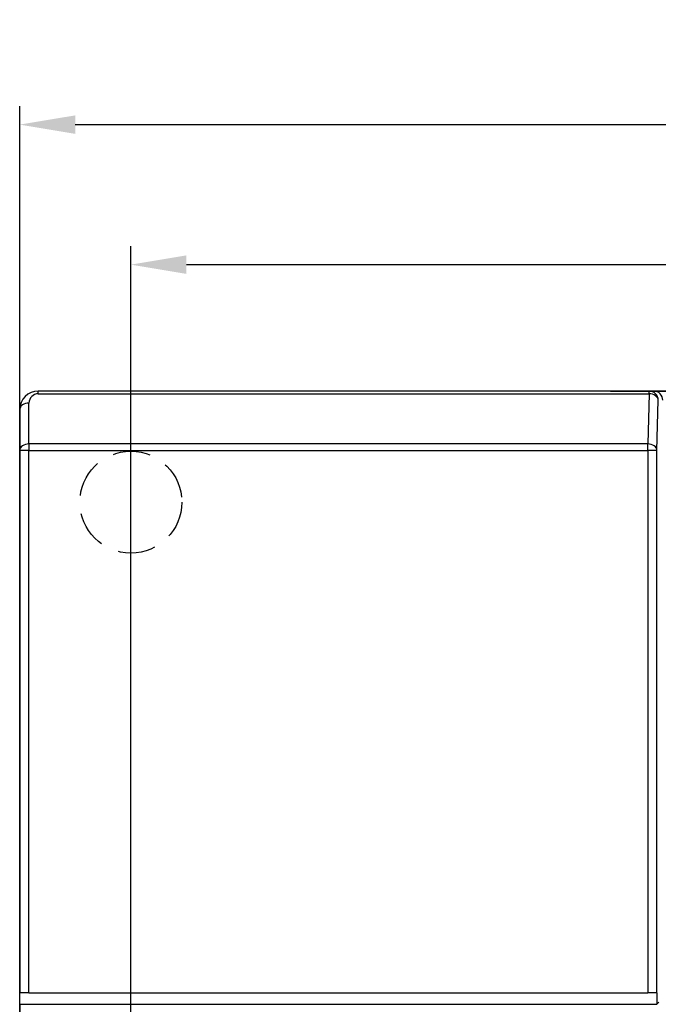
# Model space of a CAD drawing. Extents: x 14074 to 14414, y -3713 to -3387.
# Tile 15 of 25: x 14074 to 14109, y -3442 to -3388. Entities that reach past the tile are written whole.
import ezdxf

# ---------------------------------------------------------------- set-up
doc = ezdxf.new("R2010")
doc.units = 0
doc.linetypes.add('ACISOTGL', pattern=[3, 2, -1])
doc.layers.get('DEFPOINTS').update_dxf_attribs({"color": 8, "linetype": 'CONTINUOUS'})
doc.layers.add('TEXT', color=2, linetype='CONTINUOUS')
doc.styles.get("Standard").update_dxf_attribs({"font": 'PMingLiU.ttf'})
doc.dimstyles.new('ISO-25', dxfattribs={"dimtxt": 3, "dimasz": 3, "dimexe": 1, "dimexo": 1, "dimgap": 2, "dimtad": 2, "dimtih": 1, "dimtoh": 1, "dimtxsty": 'STANDARD', "dimcen": 0, "dimclrd": 256, "dimclre": 256, "dimclrt": 256, "dimazin": 3, "dimtfac": 1, "dimtmove": 0, "dimatfit": 3})

# ---------------------------------------------------------------- blocks, each defined once
blk = doc.blocks.new('*D3')
at = {"layer": 'DEFPOINTS', "color": 0}
for p in [(14153.48054244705, -3401.576901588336), (14153.48054244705, -3414.404963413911), (14080.48054244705, -3564.404963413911)]:
    blk.add_point(p, dxfattribs=at)
at = {"layer": 'TEXT', "color": 7}
for p, q in [((14080.48054244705, -3563.404963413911), (14080.48054244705, -3400.576901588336)), ((14153.48054244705, -3413.404963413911), (14153.48054244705, -3400.576901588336)), ((14083.48054244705, -3401.576901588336), (14150.48054244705, -3401.576901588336))]:
    blk.add_line(p, q, dxfattribs=at)
for points in [[(14083.48054244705, -3401.076901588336), (14083.48054244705, -3402.076901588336), (14080.48054244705, -3401.576901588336)], [(14150.48054244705, -3401.076901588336), (14150.48054244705, -3402.076901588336), (14153.48054244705, -3401.576901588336)]]:
    blk.add_solid(points, dxfattribs=at)
at = {"layer": 'TEXT', "color": 7, "insert": (14116.98054244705, -3397.906843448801), "char_height": 3, "attachment_point": 5}
blk.add_mtext('73', dxfattribs=at)
blk = doc.blocks.new('*D4')
at = {"layer": 'DEFPOINTS', "color": 0}
for p in [(14159.48054244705, -3394.015871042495), (14074.48054244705, -3447.677337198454), (14159.48054244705, -3447.677337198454)]:
    blk.add_point(p, dxfattribs=at)
at = {"layer": 'TEXT', "color": 7}
for p, q in [((14074.48054244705, -3446.677337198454), (14074.48054244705, -3393.015871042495)), ((14159.48054244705, -3446.677337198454), (14159.48054244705, -3393.015871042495)), ((14077.48054244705, -3394.015871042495), (14156.48054244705, -3394.015871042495))]:
    blk.add_line(p, q, dxfattribs=at)
for points in [[(14077.48054244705, -3393.515871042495), (14077.48054244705, -3394.515871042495), (14074.48054244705, -3394.015871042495)], [(14156.48054244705, -3393.515871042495), (14156.48054244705, -3394.515871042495), (14159.48054244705, -3394.015871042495)]]:
    blk.add_solid(points, dxfattribs=at)
at = {"layer": 'TEXT', "color": 7, "insert": (14116.98054244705, -3390.317469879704), "char_height": 3, "attachment_point": 5}
blk.add_mtext('85', dxfattribs=at)
blk = doc.blocks.new('*D5')
at = {"layer": 'DEFPOINTS', "color": 0}
for p in [(14153.48054244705, -3414.404963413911), (14080.48054244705, -3564.404963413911), (14167.14006650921, -3564.404963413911)]:
    blk.add_point(p, dxfattribs=at)
at = {"layer": 'TEXT', "color": 7}
for p, q in [((14154.48054244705, -3414.404963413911), (14168.14006650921, -3414.404963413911)), ((14167.14006650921, -3417.404963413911), (14167.14006650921, -3561.404963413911)), ((14081.48054244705, -3564.404963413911), (14168.14006650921, -3564.404963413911))]:
    blk.add_line(p, q, dxfattribs=at)
for points in [[(14166.64006650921, -3417.404963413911), (14167.64006650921, -3417.404963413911), (14167.14006650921, -3414.404963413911)], [(14166.64006650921, -3561.404963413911), (14167.64006650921, -3561.404963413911), (14167.14006650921, -3564.404963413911)]]:
    blk.add_solid(points, dxfattribs=at)
at = {"layer": 'TEXT', "color": 7, "insert": (14172.0048920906, -3489.404963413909), "char_height": 3, "attachment_point": 5}
blk.add_mtext('150', dxfattribs=at)
blk = doc.blocks.new('*D6')
at = {"layer": 'DEFPOINTS', "color": 0}
for p in [(14105.36062637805, -3408.404963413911), (14107.00991504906, -3570.404963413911), (14176.89654775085, -3570.404963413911)]:
    blk.add_point(p, dxfattribs=at)
at = {"layer": 'TEXT', "color": 7}
for p, q in [((14106.36062637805, -3408.404963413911), (14177.89654775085, -3408.404963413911)), ((14176.89654775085, -3411.404963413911), (14176.89654775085, -3567.404963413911)), ((14108.00991504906, -3570.404963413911), (14177.89654775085, -3570.404963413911))]:
    blk.add_line(p, q, dxfattribs=at)
for points in [[(14176.39654775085, -3411.404963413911), (14177.39654775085, -3411.404963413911), (14176.89654775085, -3408.404963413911)], [(14176.39654775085, -3567.404963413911), (14177.39654775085, -3567.404963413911), (14176.89654775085, -3570.404963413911)]]:
    blk.add_solid(points, dxfattribs=at)
at = {"layer": 'TEXT', "color": 7, "insert": (14181.76137333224, -3489.404963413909), "char_height": 3, "attachment_point": 5}
blk.add_mtext('162', dxfattribs=at)

msp = doc.modelspace()

# ---------------------------------------------------------------- linework, layer by layer
at = {"layer": 'TEXT', "color": 7}
for p, q in [((14108.44651545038, -3408.40496341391), (14075.48054244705, -3408.40496341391)), ((14075.48054244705, -3408.551410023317), (14075.48054244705, -3408.40496341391)), ((14108.69054389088, -3408.40496341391), (14108.44651545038, -3408.40496341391)), ((14108.44651545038, -3408.551410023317), (14108.44651545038, -3408.40496341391)), ((14109.69020121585, -3408.40496341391), (14108.69054389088, -3408.40496341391)), ((14075.48054244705, -3408.551410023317), (14108.44651545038, -3408.551410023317)), ((14108.44651545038, -3408.551410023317), (14108.37562736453, -3411.258516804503)), ((14108.87545602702, -3411.612070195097), (14108.94634411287, -3408.90496341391)), ((14074.48054244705, -3409.40496341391), (14074.48054244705, -3411.612070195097)), ((14074.98054244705, -3411.258516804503), (14074.98054244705, -3409.051410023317)), ((14074.48054244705, -3411.612070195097), (14074.48054244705, -3440.90496341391)), ((14074.98054244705, -3411.612070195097), (14074.48054244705, -3411.612070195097)), ((14074.98054244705, -3411.258516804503), (14074.98054244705, -3411.612070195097)), ((14108.37562736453, -3411.258516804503), (14074.98054244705, -3411.258516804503)), ((14074.98054244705, -3411.612070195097), (14108.37562736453, -3411.612070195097)), ((14074.98054244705, -3440.90496341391), (14074.98054244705, -3411.612070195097)), ((14108.37562736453, -3411.612070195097), (14108.37562736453, -3411.258516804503)), ((14108.87545602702, -3411.612070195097), (14108.37562736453, -3411.612070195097)), ((14108.37562736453, -3411.612070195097), (14108.37562736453, -3440.90496341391)), ((14108.87545602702, -3440.90496341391), (14108.87545602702, -3411.612070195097)), ((14074.98054244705, -3440.90496341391), (14074.48054244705, -3440.90496341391)), ((14074.48054244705, -3441.509707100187), (14074.48054244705, -3440.90496341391)), ((14074.98054244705, -3440.90496341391), (14108.37562736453, -3440.90496341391)), ((14108.87545602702, -3440.90496341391), (14108.37562736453, -3440.90496341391)), ((14108.87545602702, -3440.90496341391), (14108.87579876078, -3440.90496341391)), ((14108.87579876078, -3440.90496341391), (14108.87579876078, -3441.509707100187)), ((14108.87579876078, -3441.509707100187), (14108.98054244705, -3441.40496341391)), ((14074.48054244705, -3441.509707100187), (14074.48054244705, -3450.65496341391)), ((14074.48054244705, -3441.509707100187), (14108.87579876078, -3441.509707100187))]:
    msp.add_line(p, q, dxfattribs=at)
at = {"layer": 'TEXT', "color": 7, "linetype": 'ACISOTGL'}
msp.add_circle((14080.48054244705, -3414.404963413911), 2.75, dxfattribs=at)
at = {"layer": 'TEXT', "color": 7}
for centre, radius in [((14075.48054244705, -3409.40496341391), 0.9999999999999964), ((14075.48054244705, -3409.051410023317), 0.5000000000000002)]:
    msp.add_arc(centre, radius, 90, 180, dxfattribs=at)
for centre, major_axis, ratio, start_param, end_param in [((14108.44651545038, -3408.90496341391), (1.887379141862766e-14, 0.5000000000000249), 0.9996573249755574, 4.712388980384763, 6.283185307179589), ((14108.69054389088, -3408.90496341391), (1.77635683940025e-14, 0.5000000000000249), 0.9996573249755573, 4.712388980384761, 6.283185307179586), ((14108.44651545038, -3408.90496341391), (0.4998286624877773, -0.01308847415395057), 0.7069855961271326, 0.03702190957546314, 1.589307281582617), ((14074.98054244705, -3409.40496341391), (-0.4999999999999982, 1.77635683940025e-14), 0.7071067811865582, 4.712388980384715, 6.283185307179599), ((14074.98054244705, -3411.612070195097), (-0.5000000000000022, 2.50463811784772e-15), 0.707106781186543, 4.712388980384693, 6.283185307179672), ((14108.37562736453, -3411.612070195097), (0.4998286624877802, -0.01308847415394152), 0.7069855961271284, 0.03702190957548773, 1.58930728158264), ((14074.98054244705, -3441.509707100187), (-0.5000000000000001, -1.153012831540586e-16), 0.02618592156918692, 0, 1.570796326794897)]:
    msp.add_ellipse(centre, major_axis=major_axis, ratio=ratio, start_param=start_param, end_param=end_param, dxfattribs=at)

# ---------------------------------------------------------------- dimensions: what is measured, and where the dimension line sits
for base, p1, p2, picture, middle in [((14159.48054244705, -3394.015871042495), (14074.48054244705, -3447.677337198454), (14159.48054244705, -3447.677337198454), '*D4', (14116.98054244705, -3394.015871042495)), ((14153.48054244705, -3401.576901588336), (14080.48054244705, -3564.404963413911), (14153.48054244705, -3414.404963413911), '*D3', (14116.98054244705, -3401.576901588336))]:
    dim = msp.add_linear_dim(base=base, p1=p1, p2=p2, dimstyle='ISO-25', override={"dimclrd": 7, "dimclre": 7, "dimclrt": 7}, dxfattribs=at)
    dim.commit()
    dim.dimension.update_dxf_attribs({"geometry": picture, "text_midpoint": middle, "dimtype": 160})
for base, p1, p2, picture, middle in [((14176.89654775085, -3570.404963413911), (14105.36062637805, -3408.404963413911), (14107.00991504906, -3570.404963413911), '*D6', (14181.76137333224, -3489.404963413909)), ((14167.14006650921, -3564.404963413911), (14153.48054244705, -3414.404963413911), (14080.48054244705, -3564.404963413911), '*D5', (14172.0048920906, -3489.404963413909))]:
    dim = msp.add_linear_dim(base=base, p1=p1, p2=p2, angle=90, dimstyle='ISO-25', override={"dimclrd": 7, "dimclre": 7, "dimclrt": 7}, dxfattribs=at)
    dim.commit()
    dim.dimension.update_dxf_attribs({"geometry": picture, "text_midpoint": middle})

doc.saveas('drawing.dxf')
